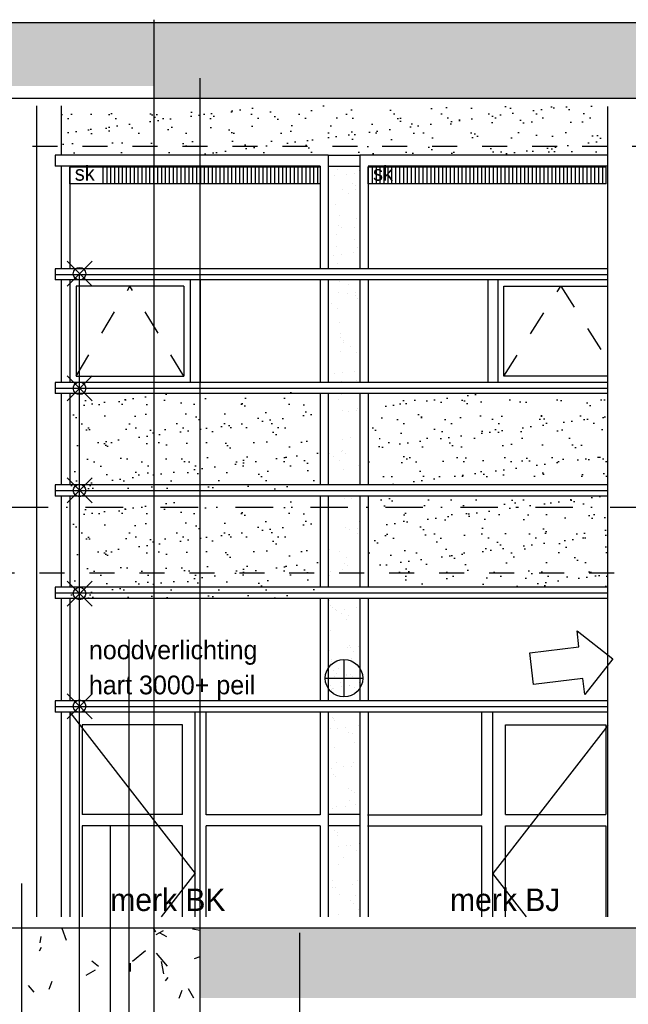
# Model space of a CAD drawing. Extents: x 0 to 140000, y 0 to 84100.
# Tile 19 of 48: x 43551 to 48423, y 44924 to 52805. Entities that reach past the tile are written whole.
import ezdxf
from ezdxf.enums import TextEntityAlignment as Align

# ---------------------------------------------------------------- set-up
doc = ezdxf.new("R2010")
doc.units = 0
doc.header["$LTSCALE"] = 100
doc.header["$MEASUREMENT"] = 0
doc.header["$PDMODE"] = 35
doc.header["$PDSIZE"] = 100
for name, pattern in [('B0201', [50, 31.25, -6.25, 6.25, -6.25]), ('DASHDOTX2', [2, 1, -0.5, 0, -0.5]), ('TEGELS', [4, 2, -2])]:
    doc.linetypes.add(name, pattern=pattern)
for name, color, linetype in [('AA21----_BUITENWAND', 7, 'CONTINUOUS'), ('AA31----_BUITENKOZ', 7, 'CONTINUOUS'), ('AA31----_BUITENKOZIJ', 7, 'CONTINUOUS'), ('AA32----_BINNENKOZ', 7, 'CONTINUOUS'), ('AA43SG0-_TEGELS_KER', 42, 'CONTINUOUS'), ('AI31----_BUITENKOZ', 7, 'CONTINUOUS'), ('AL$0A---_WIJZIGINGEN', 2, 'CONTINUOUS'), ('AL$1A---_ALGEMEEN', 1, 'CONTINUOUS'), ('AL$7A---_STRAMIEN', 1, 'B0201'), ('AL21----_BUITENWAND', 2, 'CONTINUOUS'), ('AL31----_BUITENKOZ', 7, 'CONTINUOUS'), ('AL32----_BINNENKOZ', 7, 'CONTINUOUS'), ('AT$0A---_WIJZIGINGEN', 7, 'CONTINUOUS'), ('AT$1A---_ALGEMEEN', 7, 'CONTINUOUS'), ('AT$1A---_TEKST', 2, 'CONTINUOUS'), ('NOODVERLICHTING', 2, 'CONTINUOUS'), ('ZONWERING', 4, 'TEGELS')]:
    doc.layers.add(name, color=color, linetype=linetype)
doc.styles.add('00_100', font='B-GBP.shx', dxfattribs={"height": 120})
doc.styles.add('01_100', font='B-GBP.shx', dxfattribs={"height": 180})
doc.styles.add('02_100', font='B-GBP.shx', dxfattribs={"height": 250})
doc.styles.add('03_AT', font='B-GBP')
pattern_1 = [(0, (1224, 816), (748, 1292), [68, -1139, 51, -493, 102, -1207]), (10, (901, 1513), (457.165, 1616.95), [119, -289, 153, -901, 85, -1122]), (20, (731, 969), (756.335, 1252.199), [136, -935, 119, -697, 85, -544]), (30, (1224, 867), (-124.492, 1439.627), [85, -561, 68, -833, 51, -1105]), (40, (748, 1241), (191.737, 1226.099), [68, -748, 51, -476, 136, -867]), (50, (1003, 629), (-454.738, 1335.823), [34, -629, 85, -1037, 102, -527]), (60, (1054, 748), (-563.68, 1267.677), [85, -697, 34, -816, 68, -629]), (70, (867, 544), (-622.723, 1221.659), [51, -323, 102, -544, 68, -748]), (80, (952, 1547), (-1181.87, 933.41), [119, -748, 51, -884, 102, -833]), (90, (1054, 816), (-1496, 629), [102, -527, 68, -1037, 34, -1054]), (100, (782, 1343), (-1405.172, 822.49), [119, -663, 102, -544, 119, -1241]), (110, (663, 374), (-1362.495, 462.916), [136, -442, 68, -901, 102, -986]), (120, (204, 578), (-1624.35, 161.456), [85, -1139, 102, -527, 119, -697]), (130, (578, 204), (-1581.611, 403.841), [51, -374, 68, -731, 136, -952]), (140, (68, 1564), (-1250.049, -193.832), [102, -612, 119, -527, 68, -714]), (150, (1479, 102), (-1160.675, -684.348), [68, -476, 136, -1054, 119, -969]), (160, (357, 1054), (-1348.106, -920.43), [102, -714, 85, -646, 68, -1037]), (170, (459, 646), (-1221.983, -958.365), [153, -561, 102, -765, 136, -748])]

# ---------------------------------------------------------------- blocks, each defined once
blk = doc.blocks.new('AS00S005')
at = {"layer": 'AL$0A---_WIJZIGINGEN'}
blk.add_lwpolyline([(0, 0), (-5.12, -5.12), (-5.12, -2.56), (-13.06, -2.56), (-13.06, 2.56), (-5.12, 2.56), (-5.12, 5.12)], close=True, dxfattribs=at)
at = {"layer": 'AT$0A---_WIJZIGINGEN', "color": 3, "style": '03_AT'}
blk.add_attdef('NUMMER', text='', height=3.5, dxfattribs=at).set_placement((-8.98, -0.06), align=Align.MIDDLE)

msp = doc.modelspace()

# ---------------------------------------------------------------- hatches: boundary and pattern name
at = {"layer": 'AA21----_BUITENWAND'}
h = msp.add_hatch(dxfattribs=at)
h.set_pattern_fill('TEXTURE,_O', color=1, scale=1700, double=1)
h.set_pattern_definition(pattern_1)
h.paths.add_polyline_path([(37381, 52273.6), (44628.6, 52273.6), (44628.6, 52779.2), (16275.1, 52779.2), (16275.1, 48903.6), (37381, 48903.6)])
h.paths.add_polyline_path([(29841.7, 50103.6), (29841.7, 49503.6), (29841.7, 49463.6), (29278, 49463.6), (29278, 49503.6), (29278, 50103.6)], flags=16)
h.paths.add_polyline_path([(29841.7, 51263.6), (29278, 51263.6), (29278, 51303.6), (29278, 51903.6), (29841.7, 51903.6), (29841.7, 51303.6)], flags=16)
h.paths.add_polyline_path([(29805.6, 50036.6), (29805.6, 49570.6), (29369.4, 49570.6), (29369.4, 50036.6)], flags=0)
h.paths.add_polyline_path([(29805.6, 51370.6), (29369.4, 51370.6), (29369.4, 51836.6), (29805.6, 51836.6)], flags=0)
h.paths.add_polyline_path([(28345.2, 50103.6), (28345.2, 49503.6), (28345.2, 49463.6), (27783.9, 49463.6), (27783.9, 49503.6), (27783.9, 50103.6)], flags=16)
h.paths.add_polyline_path([(28345.2, 51263.6), (27783.9, 51263.6), (27783.9, 51303.6), (27783.9, 51903.6), (28345.2, 51903.6), (28345.2, 51303.6)], flags=16)
h.paths.add_polyline_path([(28309.8, 50036.6), (28309.8, 49570.6), (27876.7, 49570.6), (27876.7, 50036.6)], flags=0)
h.paths.add_polyline_path([(28309.8, 51370.6), (27876.7, 51370.6), (27876.7, 51836.6), (28309.8, 51836.6)], flags=0)
h.paths.add_polyline_path([(26856.3, 50103.6), (26856.3, 49503.6), (26856.3, 49463.6), (26301, 49463.6), (26301, 49503.6), (26301, 50103.6)], flags=16)
h.paths.add_polyline_path([(26856.3, 51263.6), (26301, 51263.6), (26301, 51303.6), (26301, 51903.6), (26856.3, 51903.6), (26856.3, 51303.6)], flags=16)
h.paths.add_polyline_path([(26823.7, 50036.6), (26823.7, 49570.6), (26393.6, 49570.6), (26393.6, 50036.6)], flags=0)
h.paths.add_polyline_path([(26823.7, 51370.6), (26393.6, 51370.6), (26393.6, 51836.6), (26823.7, 51836.6)], flags=0)
h.paths.add_polyline_path([(25378.3, 50103.6), (25378.3, 49503.6), (25378.3, 49463.6), (24826.5, 49463.6), (24826.5, 49503.6), (24826.5, 50103.6)], flags=16)
h.paths.add_polyline_path([(25378.3, 51263.6), (24826.5, 51263.6), (24826.5, 51303.6), (24826.5, 51903.6), (25378.3, 51903.6), (25378.3, 51303.6)], flags=16)
h.paths.add_polyline_path([(25346.5, 50036.6), (25346.5, 49570.6), (24922.8, 49570.6), (24922.8, 50036.6)], flags=0)
h.paths.add_polyline_path([(25346.5, 51370.6), (24922.8, 51370.6), (24922.8, 51836.6), (25346.5, 51836.6)], flags=0)
h.paths.add_polyline_path([(23911.8, 50103.6), (23911.8, 49503.6), (23911.8, 49463.6), (23362.9, 49463.6), (23362.9, 49503.6), (23362.9, 50103.6)], flags=16)
h.paths.add_polyline_path([(23911.8, 51263.6), (23362.9, 51263.6), (23362.9, 51303.6), (23362.9, 51903.6), (23911.8, 51903.6), (23911.8, 51303.6)], flags=16)
h.paths.add_polyline_path([(23882, 50036.6), (23882, 49570.6), (23457.4, 49570.6), (23457.4, 50036.6)], flags=0)
h.paths.add_polyline_path([(23882, 51370.6), (23457.4, 51370.6), (23457.4, 51836.6), (23882, 51836.6)], flags=0)
h.paths.add_polyline_path([(22456, 50103.6), (22456, 49503.6), (22456, 49463.6), (21912.8, 49463.6), (21912.8, 49503.6), (21912.8, 50103.6)], flags=16)
h.paths.add_polyline_path([(22456, 51263.6), (21912.8, 51263.6), (21912.8, 51303.6), (21912.8, 51903.6), (22456, 51903.6), (22456, 51303.6)], flags=16)
h.paths.add_polyline_path([(22428.2, 50036.6), (22428.2, 49570.6), (22007.6, 49570.6), (22007.6, 50036.6)], flags=0)
h.paths.add_polyline_path([(22428.2, 51370.6), (22007.6, 51370.6), (22007.6, 51836.6), (22428.2, 51836.6)], flags=0)
h.paths.add_polyline_path([(21012.7, 50103.6), (21012.7, 49503.6), (21012.7, 49463.6), (20472.6, 49463.6), (20472.6, 49503.6), (20472.6, 50103.6)], flags=16)
h.paths.add_polyline_path([(21012.7, 51263.6), (20472.6, 51263.6), (20472.6, 51303.6), (20472.6, 51903.6), (21012.7, 51903.6), (21012.7, 51303.6)], flags=16)
h.paths.add_polyline_path([(20987.1, 50036.6), (20987.1, 49570.6), (20568.4, 49570.6), (20568.4, 50036.6)], flags=0)
h.paths.add_polyline_path([(20987.1, 51370.6), (20568.4, 51370.6), (20568.4, 51836.6), (20987.1, 51836.6)], flags=0)
h.paths.add_polyline_path([(19581.4, 50103.6), (19581.4, 49503.6), (19581.4, 49463.6), (19045.5, 49463.6), (19045.5, 49503.6), (19045.5, 50103.6)], flags=16)
h.paths.add_polyline_path([(19581.4, 51263.6), (19045.5, 51263.6), (19045.5, 51303.6), (19045.5, 51903.6), (19581.4, 51903.6), (19581.4, 51303.6)], flags=16)
h.paths.add_polyline_path([(19556.4, 50036.6), (19556.4, 49570.6), (19142, 49570.6), (19142, 50036.6)], flags=0)
h.paths.add_polyline_path([(19556.4, 51370.6), (19142, 51370.6), (19142, 51836.6), (19556.4, 51836.6)], flags=0)
h.paths.add_polyline_path([(18213, 50103.6), (18213, 49503.6), (18213, 49463.6), (17683.4, 49463.6), (17683.4, 49503.6), (17683.4, 50103.6)], flags=16)
h.paths.add_polyline_path([(18213, 51263.6), (17683.4, 51263.6), (17683.4, 51303.6), (17683.4, 51903.6), (18213, 51903.6), (18213, 51303.6)], flags=16)
h.paths.add_polyline_path([(18188.7, 50036.6), (18188.7, 49570.6), (17776.6, 49570.6), (17776.6, 50036.6)], flags=0)
h.paths.add_polyline_path([(18188.7, 51370.6), (17776.6, 51370.6), (17776.6, 51836.6), (18188.7, 51836.6)], flags=0)
h.paths.add_polyline_path([(37381, 48903.6), (16275.1, 48903.6), (16275.1, 44973.6), (29602.7, 44973.6), (29602.7, 45863.6), (29278, 45863.6), (29278, 45903.6), (29278, 46503.6), (29841.7, 46503.6), (29841.7, 45903.6), (29841.7, 45863.6), (29602.7, 45863.6), (29602.7, 44973.6), (42718.9, 44973.6), (42718.9, 45433.6), (37381, 45433.6)])
h.paths.add_polyline_path([(29841.7, 47663.6), (29278, 47663.6), (29278, 47703.6), (29278, 48303.6), (29841.7, 48303.6), (29841.7, 47703.6)], flags=16)
h.paths.add_polyline_path([(29805.6, 47770.6), (29369.4, 47770.6), (29369.4, 48236.6), (29805.6, 48236.6)], flags=0)
h.paths.add_polyline_path([(28345.2, 47663.6), (27783.9, 47663.6), (27783.9, 47703.6), (27783.9, 48303.6), (28345.2, 48303.6), (28345.2, 47703.6)], flags=16)
h.paths.add_polyline_path([(28309.8, 47770.6), (27876.7, 47770.6), (27876.7, 48236.6), (28309.8, 48236.6)], flags=0)
h.paths.add_polyline_path([(28345.2, 46503.6), (28345.2, 45903.6), (28345.2, 45863.6), (27783.9, 45863.6), (27783.9, 45903.6), (27783.9, 46503.6)], flags=16)
h.paths.add_polyline_path([(28309.8, 46436.6), (28309.8, 45970.6), (27876.7, 45970.6), (27876.7, 46436.6)], flags=0)
h.paths.add_polyline_path([(26856.3, 47663.6), (26301, 47663.6), (26301, 47703.6), (26301, 48303.6), (26856.3, 48303.6), (26856.3, 47703.6)], flags=16)
h.paths.add_polyline_path([(26823.7, 47770.6), (26393.6, 47770.6), (26393.6, 48236.6), (26823.7, 48236.6)], flags=0)
h.paths.add_polyline_path([(26856.3, 46503.6), (26856.3, 45903.6), (26856.3, 45863.6), (26301, 45863.6), (26301, 45903.6), (26301, 46503.6)], flags=16)
h.paths.add_polyline_path([(26823.7, 46436.6), (26823.7, 45970.6), (26393.6, 45970.6), (26393.6, 46436.6)], flags=0)
h.paths.add_polyline_path([(25378.3, 47663.6), (24826.5, 47663.6), (24826.5, 47703.6), (24826.5, 48303.6), (25378.3, 48303.6), (25378.3, 47703.6)], flags=16)
h.paths.add_polyline_path([(25346.5, 47770.6), (24922.8, 47770.6), (24922.8, 48236.6), (25346.5, 48236.6)], flags=0)
h.paths.add_polyline_path([(25378.3, 46503.6), (25378.3, 45903.6), (25378.3, 45863.6), (24826.5, 45863.6), (24826.5, 45903.6), (24826.5, 46503.6)], flags=16)
h.paths.add_polyline_path([(25346.5, 46436.6), (25346.5, 45970.6), (24922.8, 45970.6), (24922.8, 46436.6)], flags=0)
h.paths.add_polyline_path([(23911.8, 47663.6), (23362.9, 47663.6), (23362.9, 47703.6), (23362.9, 48303.6), (23911.8, 48303.6), (23911.8, 47703.6)], flags=16)
h.paths.add_polyline_path([(23911.8, 46503.6), (23911.8, 45903.6), (23911.8, 45863.6), (23362.9, 45863.6), (23362.9, 45903.6), (23362.9, 46503.6)], flags=16)
h.paths.add_polyline_path([(23882, 47770.6), (23457.4, 47770.6), (23457.4, 48236.6), (23882, 48236.6)], flags=0)
h.paths.add_polyline_path([(23882, 46436.6), (23882, 45970.6), (23457.4, 45970.6), (23457.4, 46436.6)], flags=0)
h.paths.add_polyline_path([(22456, 47663.6), (21912.8, 47663.6), (21912.8, 47703.6), (21912.8, 48303.6), (22456, 48303.6), (22456, 47703.6)], flags=16)
h.paths.add_polyline_path([(22456, 46503.6), (22456, 45903.6), (22456, 45863.6), (21912.8, 45863.6), (21912.8, 45903.6), (21912.8, 46503.6)], flags=16)
h.paths.add_polyline_path([(22428.2, 47770.6), (22007.6, 47770.6), (22007.6, 48236.6), (22428.2, 48236.6)], flags=0)
h.paths.add_polyline_path([(22428.2, 46436.6), (22428.2, 45970.6), (22007.6, 45970.6), (22007.6, 46436.6)], flags=0)
h.paths.add_polyline_path([(21012.7, 47663.6), (20472.6, 47663.6), (20472.6, 47703.6), (20472.6, 48303.6), (21012.7, 48303.6), (21012.7, 47703.6)], flags=16)
h.paths.add_polyline_path([(21012.7, 46503.6), (21012.7, 45903.6), (21012.7, 45863.6), (20472.6, 45863.6), (20472.6, 45903.6), (20472.6, 46503.6)], flags=16)
h.paths.add_polyline_path([(20987.1, 47770.6), (20568.4, 47770.6), (20568.4, 48236.6), (20987.1, 48236.6)], flags=0)
h.paths.add_polyline_path([(20987.1, 46436.6), (20987.1, 45970.6), (20568.4, 45970.6), (20568.4, 46436.6)], flags=0)
h.paths.add_polyline_path([(19581.4, 47663.6), (19045.5, 47663.6), (19045.5, 47703.6), (19045.5, 48303.6), (19581.4, 48303.6), (19581.4, 47703.6)], flags=16)
h.paths.add_polyline_path([(19581.4, 46503.6), (19581.4, 45903.6), (19581.4, 45863.6), (19045.5, 45863.6), (19045.5, 45903.6), (19045.5, 46503.6)], flags=16)
h.paths.add_polyline_path([(19556.4, 47770.6), (19142, 47770.6), (19142, 48236.6), (19556.4, 48236.6)], flags=0)
h.paths.add_polyline_path([(19556.4, 46436.6), (19556.4, 45970.6), (19142, 45970.6), (19142, 46436.6)], flags=0)
h.paths.add_polyline_path([(18213, 47663.6), (17683.4, 47663.6), (17683.4, 47703.6), (17683.4, 48303.6), (18213, 48303.6), (18213, 47703.6)], flags=16)
h.paths.add_polyline_path([(18213, 46503.6), (18213, 45903.6), (18213, 45863.6), (17683.4, 45863.6), (17683.4, 45903.6), (17683.4, 46503.6)], flags=16)
h.paths.add_polyline_path([(18188.7, 47770.6), (17776.6, 47770.6), (17776.6, 48236.6), (18188.7, 48236.6)], flags=0)
h.paths.add_polyline_path([(18188.7, 46436.6), (18188.7, 45970.6), (17776.6, 45970.6), (17776.6, 46436.6)], flags=0)
h = msp.add_hatch(dxfattribs=at)
h.set_pattern_fill('TEXTURE,_O', color=1, scale=1700, double=1)
h.set_pattern_definition(pattern_1)
h.paths.add_polyline_path([(84940.6, 52779.2), (44628.6, 52779.2), (44628.6, 52173.6), (84940.6, 52173.6)])
at = {"layer": 'AA31----_BUITENKOZIJ'}
h = msp.add_hatch(dxfattribs=at)
h.set_pattern_fill('AR-SAND', color=256, scale=122, style=0)
h.paths.add_polyline_path([(43885.1, 51934.1), (43885.1, 52116.1), (48259.5, 52116.1), (48259.5, 51721.7), (43885.1, 51721.7)])
h = msp.add_hatch(dxfattribs=at)
h.set_pattern_fill('AR-SAND', color=256, scale=122, style=0)
h.set_pattern_definition([(37.5, (-9897.83, -19611.76), (-7.6852, 235.0725), [0, -185.44, 0, -207.4, 0, -198.25]), (7.5, (-9897.83, -19611.76), (215.9128, 344.3018), [0, -100.04, 0, -167.14, 0, -64.05]), (327.5, (-10047.89, -19611.76), (379.9253, 0.6904), [0, -61, 0, -219.6, 0, -286.7]), (317.5, (-10047.9, -19611.76), (366.7474, 107.0764), [0, -30.5, 0, -143.96, 0, -164.7])])
h.paths.add_polyline_path([(45945.7, 49826.2), (45945.7, 49042.2), (43959.9, 49042.2), (43959.9, 49826.2)])
h = msp.add_hatch(dxfattribs=at)
h.set_pattern_fill('AR-SAND', scale=122, style=0)
h.paths.add_polyline_path([(46339.3, 49811.7), (46339.3, 49081.7), (48259.5, 49081.7), (48259.5, 49811.7)])
h.paths.add_polyline_path([(46339.3, 48991.7), (46339.3, 48903.6), (48259.5, 48903.6), (48259.5, 48991.7)])
h.paths.add_polyline_path([(48259.5, 48376.4), (48259.5, 48903.6), (46339.3, 48903.6), (46339.3, 48376.4)])
h.paths.add_polyline_path([(48259.5, 48262.4), (48259.5, 48376.4), (46339.3, 48376.4), (46339.3, 48262.4)])
h = msp.add_hatch(dxfattribs=at)
h.set_pattern_fill('AR-SAND', scale=122, style=0)
h.set_pattern_definition([(37.5, (-9897.83, -20485.76), (-7.6852, 235.0725), [0, -185.44, 0, -207.4, 0, -198.25]), (7.5, (-9897.83, -20485.76), (215.9128, 344.3018), [0, -100.04, 0, -167.14, 0, -64.05]), (327.5, (-10047.89, -20485.76), (379.9253, 0.6904), [0, -61, 0, -219.6, 0, -286.7]), (317.5, (-10047.9, -20485.76), (366.7474, 107.0764), [0, -30.5, 0, -143.96, 0, -164.7])])
h.paths.add_polyline_path([(45945.7, 48952.2), (45945.7, 48168.2), (43959.9, 48168.2), (43959.9, 48952.2)])
h = msp.add_hatch(dxfattribs=at)
h.set_pattern_fill('TEXTURE,_O', color=1, scale=1700, double=1)
h.set_pattern_definition([(0, (1224, -580.5), (748, 1292), [68, -1139, 51, -493, 102, -1207]), (10, (901, 116.5), (457.165, 1616.95), [119, -289, 153, -901, 85, -1122]), (20, (731, -427.5), (756.3354, 1252.199), [136, -935, 119, -697, 85, -544]), (30, (1224, -529.5), (-124.492, 1439.627), [85, -561, 68, -833, 51, -1105]), (40, (748, -155.5), (191.737, 1226.0987), [68, -748, 51, -476, 136, -867]), (50, (1003, -767.5), (-454.738, 1335.823), [34, -629, 85, -1037, 102, -527]), (60, (1054, -648.5), (-563.68, 1267.677), [85, -697, 34, -816, 68, -629]), (70, (867, -852.5), (-622.723, 1221.659), [51, -323, 102, -544, 68, -748]), (80, (952, 150.5), (-1181.87, 933.41), [119, -748, 51, -884, 102, -833]), (90, (1054, -580.5), (-1496, 629), [102, -527, 68, -1037, 34, -1054]), (100, (782, -53.5), (-1405.172, 822.49), [119, -663, 102, -544, 119, -1241]), (110, (663, -1022.5), (-1362.495, 462.916), [136, -442, 68, -901, 102, -986]), (120, (204, -818.5), (-1624.35, 161.456), [85, -1139, 102, -527, 119, -697]), (130, (578, -1192.5), (-1581.611, 403.841), [51, -374, 68, -731, 136, -952]), (140, (68, 167.5), (-1250.049, -193.832), [102, -612, 119, -527, 68, -714]), (150, (1479, -1294.5), (-1160.675, -684.348), [68, -476, 136, -1054, 119, -969]), (160, (357, -342.5), (-1348.106, -920.43), [102, -714, 85, -646, 68, -1037]), (170, (459, -750.5), (-1221.983, -958.365), [153, -561, 102, -765, 136, -748])])
h.paths.add_polyline_path([(96140.9, 45533.6), (44994.7, 45533.6), (44994.7, 44973.6), (96140.9, 44973.6)])
h.paths.add_polyline_path([(97092.8, 45533.6), (96140.9, 45533.6), (96140.9, 44973.6), (97092.8, 44973.6)])
at = {"layer": 'AA32----_BINNENKOZ'}
h = msp.add_hatch(dxfattribs=at)
h.set_pattern_fill('LINE', color=1, scale=250, angle=90, style=0)
h.set_pattern_definition([(90, (0, 80.61), (-31.25, 2e-15), [])])
h.paths.add_polyline_path([(48245.2, 51491.3), (48245.2, 51624.3), (46339.3, 51624.3), (46339.3, 51491.3)])
h.paths.add_polyline_path([(46349.3, 51486.3), (46580.8, 51486.3), (46580.8, 51666.3), (46349.3, 51666.3)], flags=9)
at = {"layer": 'AA43SG0-_TEGELS_KER'}
h = msp.add_hatch(dxfattribs=at)
h.set_pattern_fill('TEXTURE,_O', color=256, scale=1700, double=1)
h.set_pattern_definition([(0, (1224, 712.5), (748, 1292), [68, -1139, 51, -493, 102, -1207]), (10, (901, 1409.5), (457.165, 1616.95), [119, -289, 153, -901, 85, -1122]), (20, (731, 865.5), (756.335, 1252.199), [136, -935, 119, -697, 85, -544]), (30, (1224, 763.5), (-124.492, 1439.627), [85, -561, 68, -833, 51, -1105]), (40, (748, 1137.5), (191.737, 1226.099), [68, -748, 51, -476, 136, -867]), (50, (1003, 525.5), (-454.738, 1335.823), [34, -629, 85, -1037, 102, -527]), (60, (1054, 644.5), (-563.68, 1267.677), [85, -697, 34, -816, 68, -629]), (70, (867, 440.5), (-622.723, 1221.659), [51, -323, 102, -544, 68, -748]), (80, (952, 1443.5), (-1181.87, 933.41), [119, -748, 51, -884, 102, -833]), (90, (1054, 712.5), (-1496, 629), [102, -527, 68, -1037, 34, -1054]), (100, (782, 1239.5), (-1405.172, 822.49), [119, -663, 102, -544, 119, -1241]), (110, (663, 270.5), (-1362.495, 462.916), [136, -442, 68, -901, 102, -986]), (120, (204, 474.5), (-1624.35, 161.456), [85, -1139, 102, -527, 119, -697]), (130, (578, 100.5), (-1581.61, 403.841), [51, -374, 68, -731, 136, -952]), (140, (68, 1460.5), (-1250.049, -193.832), [102, -612, 119, -527, 68, -714]), (150, (1479, -1.5), (-1160.675, -684.348), [68, -476, 136, -1054, 119, -969]), (160, (357, 950.5), (-1348.106, -920.43), [102, -714, 85, -646, 68, -1037]), (170, (459, 542.5), (-1221.983, -958.365), [153, -561, 102, -765, 136, -748])])
h.paths.add_polyline_path([(44994.7, 45533.6), (44628.6, 45533.6), (44628.6, 44973.6), (44994.7, 44973.6)])
h.paths.add_polyline_path([(44628.6, 45533.6), (44276.4, 45533.6), (44276.4, 44973.6), (44628.6, 44973.6)])
h.paths.add_polyline_path([(44276.4, 45533.6), (43931.2, 45533.6), (43931.2, 44973.6), (44276.4, 44973.6)])
h.paths.add_polyline_path([(43931.2, 45533.6), (43521, 45533.6), (43521, 44973.6), (43931.2, 44973.6)])

# ---------------------------------------------------------------- linework, layer by layer
at = {"layer": 'AA31----_BUITENKOZ'}
for p, q in [((46040.2, 47652.8), (46040.2, 47652.8)), ((46212.5, 47544), (46212.5, 47544)), ((46040.2, 47474.3), (46040.2, 47474.3)), ((46062.6, 47453.7), (46062.6, 47453.7)), ((46124.7, 47469.9), (46124.7, 47469.9)), ((46188.2, 47478.3), (46188.2, 47478.3)), ((46230.9, 47456.1), (46230.9, 47456.1)), ((46047.9, 47417.7), (46047.9, 47417.7))]:
    msp.add_line(p, q, dxfattribs=at)
at = {"layer": 'AA31----_BUITENKOZIJ'}
for p, q in [((46070, 51558.4), (46070, 51558.4)), ((46097.5, 51607.3), (46097.5, 51607.3)), ((46164.4, 51563), (46164.4, 51563)), ((46227.9, 51571.4), (46227.9, 51571.4)), ((46269.3, 51601.7), (46269.3, 51601.7)), ((46218.9, 51496.1), (46218.9, 51496.1)), ((46241.4, 51475.5), (46241.4, 51475.5)), ((46131.2, 51447), (46131.2, 51447)), ((46182.6, 51414.2), (46182.6, 51414.2)), ((46242.2, 51449.6), (46242.2, 51449.6)), ((46077.7, 51323.4), (46077.7, 51323.4)), ((46111.1, 51240.1), (46111.1, 51240.1)), ((46276.8, 51262), (46276.8, 51262)), ((46102.2, 51159.9), (46102.2, 51159.9)), ((46249.9, 51214.5), (46249.9, 51214.5)), ((46085.3, 51088.3), (46085.3, 51088.3)), ((46124.7, 51139.3), (46124.7, 51139.3)), ((46229.7, 51141.5), (46229.7, 51141.5)), ((46230.8, 51042), (46230.8, 51042)), ((46060.9, 50917.6), (46060.9, 50917.6)), ((46086.4, 50990), (46086.4, 50990)), ((46124.4, 50926), (46124.4, 50926)), ((46223.6, 50939.1), (46223.6, 50939.1)), ((46257.6, 50979.5), (46257.6, 50979.5)), ((46093, 50853.2), (46093, 50853.2)), ((46114.1, 50705.8), (46114.1, 50705.8)), ((46185, 50684.5), (46185, 50684.5)), ((46100.7, 50618.1), (46100.7, 50618.1)), ((46173.4, 50616.6), (46173.4, 50616.6)), ((46236.9, 50624.9), (46236.9, 50624.9)), ((46046.8, 50529.8), (46046.8, 50529.8)), ((46235.6, 50594.5), (46235.6, 50594.5)), ((46258.1, 50573.9), (46258.1, 50573.9)), ((46098.3, 50497), (46098.3, 50497)), ((46272.9, 50509.3), (46272.9, 50509.3)), ((46108.4, 50383.1), (46108.4, 50383.1)), ((46120.2, 50293.7), (46120.2, 50293.7)), ((46118.9, 50258.3), (46118.9, 50258.3)), ((46141.4, 50237.7), (46141.4, 50237.7)), ((46145.4, 50224.3), (46145.4, 50224.3)), ((46116.1, 50148), (46116.1, 50148)), ((46196.8, 50191.5), (46196.8, 50191.5)), ((46247.5, 50140.5), (46247.5, 50140.5)), ((46070, 49971.2), (46070, 49971.2)), ((46133.5, 49979.6), (46133.5, 49979.6)), ((46232.7, 49992.6), (46232.7, 49992.6)), ((46123.8, 49912.9), (46123.8, 49912.9)), ((46243.9, 49918.8), (46243.9, 49918.8)), ((46100.6, 49767.3), (46100.6, 49767.3)), ((46130.8, 49804.2), (46130.8, 49804.2)), ((46131.5, 49677.9), (46131.5, 49677.9)), ((46182.5, 49670.1), (46182.5, 49670.1)), ((46246, 49678.5), (46246, 49678.5)), ((46252.2, 49693), (46252.2, 49693)), ((46274.7, 49672.4), (46274.7, 49672.4)), ((46139.1, 49442.8), (46139.1, 49442.8)), ((46199.2, 49461.8), (46199.2, 49461.8)), ((46129.2, 49347.3), (46129.2, 49347.3)), ((46135.5, 49356.8), (46135.5, 49356.8)), ((46030.1, 49334.2), (46030.1, 49334.2)), ((46061, 49307.1), (46061, 49307.1)), ((46112.5, 49274.3), (46112.5, 49274.3)), ((46158, 49336.2), (46158, 49336.2)), ((46146.8, 49207.7), (46146.8, 49207.7)), ((46264.2, 49238.9), (46264.2, 49238.9)), ((46154.5, 48972.6), (46154.5, 48972.6)), ((46211, 48968.8), (46211, 48968.8)), ((46147.5, 48902.7), (46147.5, 48902.7)), ((46268.9, 48791.4), (46268.9, 48791.4)), ((46162.2, 48737.6), (46162.2, 48737.6)), ((46191.5, 48723.7), (46191.5, 48723.7)), ((46255, 48732.1), (46255, 48732.1)), ((46025.8, 48701.9), (46025.8, 48701.9)), ((46258.1, 48696.1), (46258.1, 48696.1)), ((46030.8, 48566.5), (46030.8, 48566.5)), ((46114.8, 48544.6), (46114.8, 48544.6)), ((46169.9, 48502.5), (46169.9, 48502.5)), ((46138.3, 48400.8), (46138.3, 48400.8)), ((46152.2, 48455.2), (46152.2, 48455.2)), ((46174.7, 48434.6), (46174.7, 48434.6)), ((46022.8, 48389.6), (46022.8, 48389.6)), ((46028.1, 48357.1), (46028.1, 48357.1)), ((46039.1, 48387.8), (46039.1, 48387.8)), ((46177.6, 48267.4), (46177.6, 48267.4)), ((46030.5, 48154.5), (46030.5, 48154.5)), ((46035.5, 48119), (46035.5, 48119)), ((46058, 48098.4), (46058, 48098.4)), ((46075.2, 48084.4), (46075.2, 48084.4)), ((46088.1, 48078.3), (46088.1, 48078.3)), ((46151.6, 48086.7), (46151.6, 48086.7)), ((46250.8, 48099.8), (46250.8, 48099.8)), ((46126.7, 48051.6), (46126.7, 48051.6)), ((46164.1, 48001.1), (46164.1, 48001.1)), ((46185.3, 48032.3), (46185.3, 48032.3)), ((46038.1, 47919.5), (46038.1, 47919.5)), ((46173.8, 47778.9), (46173.8, 47778.9)), ((46192.9, 47797.3), (46192.9, 47797.3)), ((46200.6, 47777.3), (46200.6, 47777.3)), ((46264.1, 47785.6), (46264.1, 47785.6)), ((46034.9, 47755.5), (46034.9, 47755.5)), ((46045.8, 47684.4), (46045.8, 47684.4)), ((46208.2, 47690.3), (46208.2, 47690.3)), ((46225.2, 47746.1), (46225.2, 47746.1)), ((46030.5, 47627.4), (46030.5, 47627.4)), ((46047.5, 47664.9), (46047.5, 47664.9)), ((46102.4, 47613.7), (46102.4, 47613.7)), ((46064.3, 47594.7), (46064.3, 47594.7)), ((46067.1, 47549.8), (46067.1, 47549.8)), ((46070.1, 47535.5), (46070.1, 47535.5)), ((46086.8, 47574.1), (46086.8, 47574.1)), ((46166.3, 47562.9), (46166.3, 47562.9)), ((46168.9, 47553.7), (46168.9, 47553.7)), ((46191.4, 47533.1), (46191.4, 47533.1)), ((46200.6, 47562.2), (46200.6, 47562.2)), ((46053.5, 47449.3), (46053.5, 47449.3)), ((46121.6, 47502.8), (46121.6, 47502.8)), ((46147.3, 47454.4), (46147.3, 47454.4)), ((46192.9, 47476.8), (46192.9, 47476.8)), ((46267.3, 47499.3), (46267.3, 47499.3)), ((46272.3, 47473.4), (46272.3, 47473.4)), ((46048.2, 47441.3), (46048.2, 47441.3)), ((46052.2, 47217.5), (46052.2, 47217.5)), ((46061.2, 47214.2), (46061.2, 47214.2)), ((46042.3, 47134.4), (46042.3, 47134.4)), ((46074.7, 47196.8), (46074.7, 47196.8)), ((46097.1, 47131.9), (46097.1, 47131.9)), ((46160.6, 47140.3), (46160.6, 47140.3)), ((46259.8, 47153.3), (46259.8, 47153.3)), ((46180.8, 47099.6), (46180.8, 47099.6)), ((46216, 47092.1), (46216, 47092.1)), ((46068.9, 46979.2), (46068.9, 46979.2)), ((46227.6, 47016.4), (46227.6, 47016.4)), ((46089.4, 46861.7), (46089.4, 46861.7)), ((46140.9, 46828.9), (46140.9, 46828.9)), ((46209.6, 46830.8), (46209.6, 46830.8)), ((46223.7, 46857), (46223.7, 46857)), ((46273.1, 46839.2), (46273.1, 46839.2)), ((46043.9, 46809), (46043.9, 46809)), ((46064.1, 46763.4), (46064.1, 46763.4)), ((46076.6, 46744.1), (46076.6, 46744.1)), ((46185.6, 46652.1), (46185.6, 46652.1)), ((46208, 46631.5), (46208, 46631.5)), ((46231.4, 46621.9), (46231.4, 46621.9)), ((46084.2, 46509), (46084.2, 46509)), ((46156.4, 46507.9), (46156.4, 46507.9)), ((46188, 46556.2), (46188, 46556.2)), ((46239.4, 46523.4), (46239.4, 46523.4)), ((46057.2, 46494.9), (46057.2, 46494.9)), ((46068.9, 46315.9), (46068.9, 46315.9)), ((46091.3, 46295.3), (46091.3, 46295.3)), ((46091.9, 46273.9), (46091.9, 46273.9)), ((46106.2, 46185.5), (46106.2, 46185.5)), ((46169.7, 46193.8), (46169.7, 46193.8)), ((46197.5, 46198), (46197.5, 46198)), ((46268.9, 46206.9), (46268.9, 46206.9)), ((46246.7, 46151.8), (46246.7, 46151.8)), ((46099.6, 46038.9), (46099.6, 46038.9)), ((46143.2, 46099.2), (46143.2, 46099.2)), ((46056.5, 45911.7), (46056.5, 45911.7)), ((46218.7, 45884.4), (46218.7, 45884.4)), ((46254.4, 45916.7), (46254.4, 45916.7)), ((46053, 45862.6), (46053, 45862.6)), ((46080.8, 45861.8), (46080.8, 45861.8)), ((46107.3, 45803.8), (46107.3, 45803.8)), ((46241.8, 45793.7), (46241.8, 45793.7)), ((46202.2, 45750.6), (46202.2, 45750.6)), ((46224.7, 45729.9), (46224.7, 45729.9)), ((46103.6, 45639), (46103.6, 45639)), ((46262.1, 45681.6), (46262.1, 45681.6))]:
    msp.add_line(p, q, dxfattribs=at)
at = {"layer": 'AA32----_BINNENKOZ', "color": 1}
for p, q in [((44218.8, 51491.3), (44218.8, 51624.3)), ((44250, 51491.3), (44250, 51624.3)), ((44281.2, 51491.3), (44281.2, 51624.3)), ((44312.5, 51491.3), (44312.5, 51624.3)), ((44343.8, 51491.3), (44343.8, 51624.3)), ((44375, 51491.3), (44375, 51624.3)), ((44406.2, 51491.3), (44406.2, 51624.3)), ((44437.5, 51491.3), (44437.5, 51624.3)), ((44468.8, 51491.3), (44468.8, 51624.3)), ((44500, 51491.3), (44500, 51624.3)), ((44531.2, 51491.3), (44531.2, 51624.3)), ((44562.5, 51491.3), (44562.5, 51624.3)), ((44593.8, 51491.3), (44593.8, 51624.3)), ((44625, 51491.3), (44625, 51624.3)), ((44656.2, 51491.3), (44656.2, 51624.3)), ((44687.5, 51491.3), (44687.5, 51624.3)), ((44718.8, 51491.3), (44718.8, 51624.3)), ((44750, 51491.3), (44750, 51624.3)), ((44781.2, 51491.3), (44781.2, 51624.3)), ((44812.5, 51491.3), (44812.5, 51624.3)), ((44843.8, 51491.3), (44843.8, 51624.3)), ((44875, 51491.3), (44875, 51624.3)), ((44906.2, 51491.3), (44906.2, 51624.3)), ((44937.5, 51491.3), (44937.5, 51624.3)), ((44968.8, 51491.3), (44968.8, 51624.3)), ((45000, 51491.3), (45000, 51624.3)), ((45031.2, 51491.3), (45031.2, 51624.3)), ((45062.5, 51491.3), (45062.5, 51624.3)), ((45093.8, 51491.3), (45093.8, 51624.3)), ((45125, 51491.3), (45125, 51624.3)), ((45156.2, 51491.3), (45156.2, 51624.3)), ((45187.5, 51491.3), (45187.5, 51624.3)), ((45218.8, 51491.3), (45218.8, 51624.3)), ((45250, 51491.3), (45250, 51624.3)), ((45281.2, 51491.3), (45281.2, 51624.3)), ((45312.5, 51491.3), (45312.5, 51624.3)), ((45343.8, 51491.3), (45343.8, 51624.3)), ((45375, 51491.3), (45375, 51624.3)), ((45406.2, 51491.3), (45406.2, 51624.3)), ((45437.5, 51491.3), (45437.5, 51624.3)), ((45468.8, 51491.3), (45468.8, 51624.3)), ((45500, 51491.3), (45500, 51624.3)), ((45531.2, 51491.3), (45531.2, 51624.3)), ((45562.5, 51491.3), (45562.5, 51624.3)), ((45593.8, 51491.3), (45593.8, 51624.3)), ((45625, 51491.3), (45625, 51624.3)), ((45656.2, 51491.3), (45656.2, 51624.3)), ((45687.5, 51491.3), (45687.5, 51624.3)), ((45718.8, 51491.3), (45718.8, 51624.3)), ((45750, 51491.3), (45750, 51624.3)), ((45781.2, 51491.3), (45781.2, 51624.3)), ((45812.5, 51491.3), (45812.5, 51624.3)), ((45843.8, 51491.3), (45843.8, 51624.3)), ((45875, 51491.3), (45875, 51624.3)), ((45906.2, 51491.3), (45906.2, 51624.3)), ((45937.5, 51491.3), (45937.5, 51624.3))]:
    msp.add_line(p, q, dxfattribs=at)
at = {"layer": 'AI31----_BUITENKOZ', "linetype": 'CONTINUOUS'}
for p, q in [((46020.2, 51721.7), (43835.1, 51721.7)), ((46020.2, 51721.7), (46020.2, 50811.7)), ((48259.5, 51721.7), (46273.8, 51721.7)), ((46273.8, 51721.7), (46273.8, 50811.7)), ((45957.6, 51631.7), (43835.1, 51631.7)), ((43951.7, 51631.7), (43951.7, 50811.7)), ((45957.6, 51631.7), (45957.6, 50811.7)), ((48259.5, 51631.7), (46339.3, 51631.7)), ((46339.3, 51631.7), (46339.3, 50811.7)), ((43951.7, 50721.7), (43951.7, 49901.7)), ((45957.6, 50721.7), (45957.6, 49901.7)), ((46020.2, 50721.7), (46020.2, 49901.7)), ((46273.8, 50721.7), (46273.8, 49901.7)), ((46339.3, 50721.7), (46339.3, 49901.7)), ((43951.7, 49811.7), (43951.7, 49081.7)), ((45957.6, 49811.7), (45957.6, 49081.7)), ((46020.2, 49811.7), (46020.2, 49081.7)), ((46273.8, 49811.7), (46273.8, 49081.7)), ((46339.3, 49811.7), (46339.3, 49081.7)), ((43951.7, 48991.7), (43951.7, 48262.4)), ((45957.6, 48991.7), (45957.6, 48262.4)), ((46020.2, 48991.7), (46020.2, 48262.4)), ((46273.8, 48991.7), (46273.8, 48262.4)), ((46339.3, 48991.7), (46339.3, 48262.4)), ((43951.7, 48172.4), (43951.7, 47351.7)), ((45957.6, 48172.4), (45957.6, 47351.7)), ((46020.2, 48172.4), (46020.2, 47351.7)), ((46273.8, 48172.4), (46273.8, 47351.7)), ((46339.3, 48172.4), (46339.3, 47351.7)), ((43951.7, 47261.7), (43951.7, 45625.1)), ((45957.6, 47261.7), (45957.6, 46441.6)), ((46020.2, 47261.7), (46020.2, 45625.1)), ((46273.8, 47261.7), (46273.8, 45625.1)), ((44051.7, 47161.7), (44051.7, 46441.7)), ((44854.7, 47161.7), (44051.7, 47161.7)), ((47439.3, 47161.7), (48242.3, 47161.7)), ((48242.3, 47161.7), (48242.3, 46441.7)), ((44854.7, 46441.7), (44051.7, 46441.7)), ((45957.6, 46441.6), (45042.7, 46441.6)), ((46336.4, 46441.6), (47251.3, 46441.6)), ((47439.3, 46441.7), (48242.3, 46441.7)), ((44051.7, 46351.7), (44051.7, 45625.1)), ((44854.7, 46351.7), (44051.7, 46351.7)), ((45957.6, 46351.6), (45042.7, 46351.6)), ((45957.6, 46351.6), (45957.6, 45625.1)), ((46336.4, 46351.6), (47251.3, 46351.6)), ((47439.3, 46351.7), (48242.3, 46351.7)), ((48242.3, 46351.7), (48242.3, 45625.1))]:
    msp.add_line(p, q, dxfattribs=at)
at = {"layer": 'AI31----_BUITENKOZ', "color": 3, "linetype": 'CONTINUOUS'}
for p, q in [((43835.1, 50811.7), (43835.1, 50721.7)), ((46273.8, 50811.7), (43835.1, 50811.7)), ((48259.5, 50811.7), (46273.8, 50811.7)), ((44994.7, 50721.7), (43835.1, 50721.7)), ((46273.8, 50721.7), (44994.7, 50721.7)), ((48259.5, 50721.7), (46273.8, 50721.7)), ((43835.1, 49901.7), (43835.1, 49811.7)), ((44994.7, 49901.7), (43835.1, 49901.7)), ((46273.8, 49901.7), (44994.7, 49901.7)), ((48259.5, 49901.7), (46273.8, 49901.7)), ((46273.8, 49811.7), (43835.1, 49811.7)), ((48259.5, 49811.7), (46273.8, 49811.7)), ((43835.1, 49081.7), (43835.1, 48991.7)), ((46273.8, 49081.7), (43835.1, 49081.7)), ((48259.5, 49081.7), (46273.8, 49081.7)), ((43835.1, 48262.4), (43835.1, 48172.4)), ((46273.8, 48262.4), (43835.1, 48262.4)), ((48259.5, 48262.4), (46273.8, 48262.4)), ((46273.8, 48172.4), (43835.1, 48172.4)), ((48259.5, 48172.4), (46273.8, 48172.4)), ((43835.1, 47351.7), (43835.1, 47261.7)), ((46273.8, 47351.7), (43835.1, 47351.7)), ((48259.5, 47351.7), (46273.8, 47351.7)), ((46273.8, 47261.7), (43835.1, 47261.7)), ((48259.5, 47261.7), (46273.8, 47261.7))]:
    msp.add_line(p, q, dxfattribs=at)
at = {"layer": 'AI31----_BUITENKOZ', "color": 3}
for p, q in [((46273.8, 48991.7), (43835.1, 48991.7)), ((48259.5, 48991.7), (46273.8, 48991.7))]:
    msp.add_line(p, q, dxfattribs=at)
at = {"layer": 'AI31----_BUITENKOZ', "linetype": 'CONTINUOUS'}
msp.add_lwpolyline([(46339.3, 47261.7), (46339.3, 46441.7), (46339.3, 45625.1)], dxfattribs=at)
at = {"layer": 'AL$1A---_ALGEMEEN'}
for p, q in [((44628.6, 42791.9), (44628.6, 52805.1)), ((44994.7, 43076.5), (44994.7, 52337.5)), ((44030.1, 41659.5), (44030.1, 50771.5)), ((44426.4, 42489.1), (44426.4, 47843.4)), ((44276.4, 41933.3), (44276.4, 46351.7)), ((43568.5, 41356.9), (43568.5, 45891.5)), ((45793.3, 43692.1), (45793.3, 45496.4))]:
    msp.add_line(p, q, dxfattribs=at)
for p in [(44030.1, 50771.5), (44030.1, 49854.4), (44030.1, 49036.7), (44030.1, 48211.8), (44030.1, 47309.5)]:
    msp.add_point(p, dxfattribs=at)
at = {"layer": 'AL$7A---_STRAMIEN', "color": 1, "linetype": 'DASHDOTX2', "ltscale": 3}
msp.add_line((9272.8, 48903.6), (97092.8, 48903.6), dxfattribs=at)
at = {"layer": 'AL21----_BUITENWAND'}
for p, q in [((97809.3, 52779.2), (16245.1, 52779.2)), ((43689.2, 45625.1), (43689.2, 52116.1)), ((43885.1, 51721.7), (43885.1, 52116.1)), ((48259.5, 45625.1), (48259.5, 52110)), ((43885.1, 50811.7), (43885.1, 51631.7)), ((43885.1, 49901.7), (43885.1, 50721.7)), ((43885.1, 49081.7), (43885.1, 49811.7)), ((43885.1, 48262.4), (43885.1, 48991.7)), ((43885.1, 47351.7), (43885.1, 48172.4)), ((43885.1, 45625.1), (43885.1, 47261.7)), ((43885.1, 45533.6), (43885.1, 45533.6))]:
    msp.add_line(p, q, dxfattribs=at)
at = {"layer": 'AL21----_BUITENWAND', "color": 3}
for p, q in [((97392.3, 52173.6), (37381, 52173.6)), ((97392.3, 45533.6), (37381, 45533.6))]:
    msp.add_line(p, q, dxfattribs=at)
at = {"layer": 'AL31----_BUITENKOZ'}
for p, q in [((43835.1, 51721.7), (43835.1, 51631.7)), ((46020.2, 51721.7), (46273.8, 51721.7)), ((46020.2, 51631.7), (46273.8, 51631.7)), ((43835.1, 50766.7), (48259.5, 50766.7)), ((44914.7, 50721.7), (44914.7, 49901.7)), ((44994.7, 50721.7), (44994.7, 49901.7)), ((47299.3, 50721.7), (47299.3, 49901.7)), ((47379.3, 50721.7), (47379.3, 49901.7)), ((43835.1, 49856.7), (48259.5, 49856.7)), ((43835.1, 49036.7), (48259.5, 49036.7)), ((43835.1, 48217.4), (48259.5, 48217.4)), ((43835.1, 47306.7), (48259.5, 47306.7)), ((44954.7, 45625.1), (44954.7, 47261.7)), ((45042.7, 46441.6), (45042.7, 47261.7)), ((47251.3, 46441.6), (47251.3, 47261.7)), ((47339.3, 45625.1), (47339.3, 47261.7)), ((44854.7, 46441.7), (44854.7, 47161.7)), ((47439.3, 46441.7), (47439.3, 47161.7)), ((46273.8, 46441.7), (46020.2, 46441.7)), ((44854.7, 45625.1), (44854.7, 46351.7)), ((45042.7, 45625.1), (45042.7, 46351.6)), ((46273.8, 46351.7), (46020.2, 46351.7)), ((47251.3, 45625.1), (47251.3, 46351.6)), ((47439.3, 45625.1), (47439.3, 46351.7))]:
    msp.add_line(p, q, dxfattribs=at)
at = {"layer": 'AL31----_BUITENKOZ', "color": 1, "linetype": 'TEGELS'}
for p, q in [((44001.7, 49951.7), (44433.2, 50671.7)), ((44864.7, 49951.7), (44433.2, 50671.7)), ((47426.3, 49951.7), (47882.8, 50671.7)), ((47882.8, 50671.7), (48259.5, 50077.6))]:
    msp.add_line(p, q, dxfattribs=at)
at = {"layer": 'AL31----_BUITENKOZ', "color": 1}
for p, q in [((44864.7, 50671.7), (44864.7, 49951.7)), ((43951.7, 47261.7), (44954.7, 45970.4)), ((48259.5, 47155.1), (47339.3, 45970.4)), ((44686.4, 45625.1), (44954.7, 45970.4)), ((47607.5, 45625.1), (47339.3, 45970.4))]:
    msp.add_line(p, q, dxfattribs=at)
for points in [[(44864.7, 50671.7), (44001.7, 50671.7), (44001.7, 49951.7), (44864.7, 49951.7)], [(48259.5, 49951.7), (47426.3, 49951.7), (47426.3, 50671.7), (48259.5, 50671.7)]]:
    msp.add_lwpolyline(points, dxfattribs=at)
at = {"layer": 'AL32----_BINNENKOZ'}
for p, q in [((43951.7, 51491.3), (43951.7, 51624.3)), ((45959.4, 51624.3), (43951.7, 51624.3)), ((45959.4, 51491.3), (45959.4, 51624.3)), ((46339.3, 51491.3), (46339.3, 51624.3)), ((48245.2, 51624.3), (46339.3, 51624.3)), ((48245.2, 51491.3), (48245.2, 51624.3)), ((45959.4, 51491.3), (43951.7, 51491.3)), ((48245.2, 51491.3), (46339.3, 51491.3))]:
    msp.add_line(p, q, dxfattribs=at)
at = {"layer": 'NOODVERLICHTING'}
for p, q in [((46147, 47683.6), (46147, 47383.6)), ((45997, 47533.6), (46297, 47533.6))]:
    msp.add_line(p, q, dxfattribs=at)
msp.add_circle((46147, 47533.6), 150, dxfattribs=at)
at = {"layer": 'ZONWERING'}
for p, q in [((39254, 51793.5), (96735.6, 51793.5)), ((39309.4, 48376.4), (96735.6, 48376.4))]:
    msp.add_line(p, q, dxfattribs=at)

# ---------------------------------------------------------------- block references
at = {"layer": 'AT$0A---_WIJZIGINGEN'}
ref = msp.add_blockref('AS00S005', (48298.1, 47689.9), dxfattribs=dict(at, xscale=50, yscale=50, zscale=50, rotation=6.988512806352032))
ref.add_attrib('NUMMER', 'C', dxfattribs={"color": 3, "height": 3.5, "rotation": 6.98851, "style": '03_AT'}).set_placement((47852.7, 47632.1), align=Align.MIDDLE)

# ---------------------------------------------------------------- texts
at = {"layer": 'AT$1A---_ALGEMEEN', "color": 2}
for s, height, style, p in [('sk', 120, '00_100', (43991.7, 51516.3)), ('sk', 120, '00_100', (46379.3, 51516.3)), ('noodverlichting', 150, '02_100', (44104.6, 47685.6)), ('hart 3000+ peil', 150, '02_100', (44104.6, 47404.9))]:
    msp.add_text(s, height=height, dxfattribs=dict(at, style=style)).set_placement(p)
at = {"layer": 'AT$1A---_TEKST', "color": 1, "style": '01_100'}
for s, p in [('merk BK', (44275.6, 45670.2)), ('merk BJ', (46996.3, 45670.2))]:
    msp.add_text(s, height=180, dxfattribs=at).set_placement(p)

doc.saveas('drawing.dxf')
